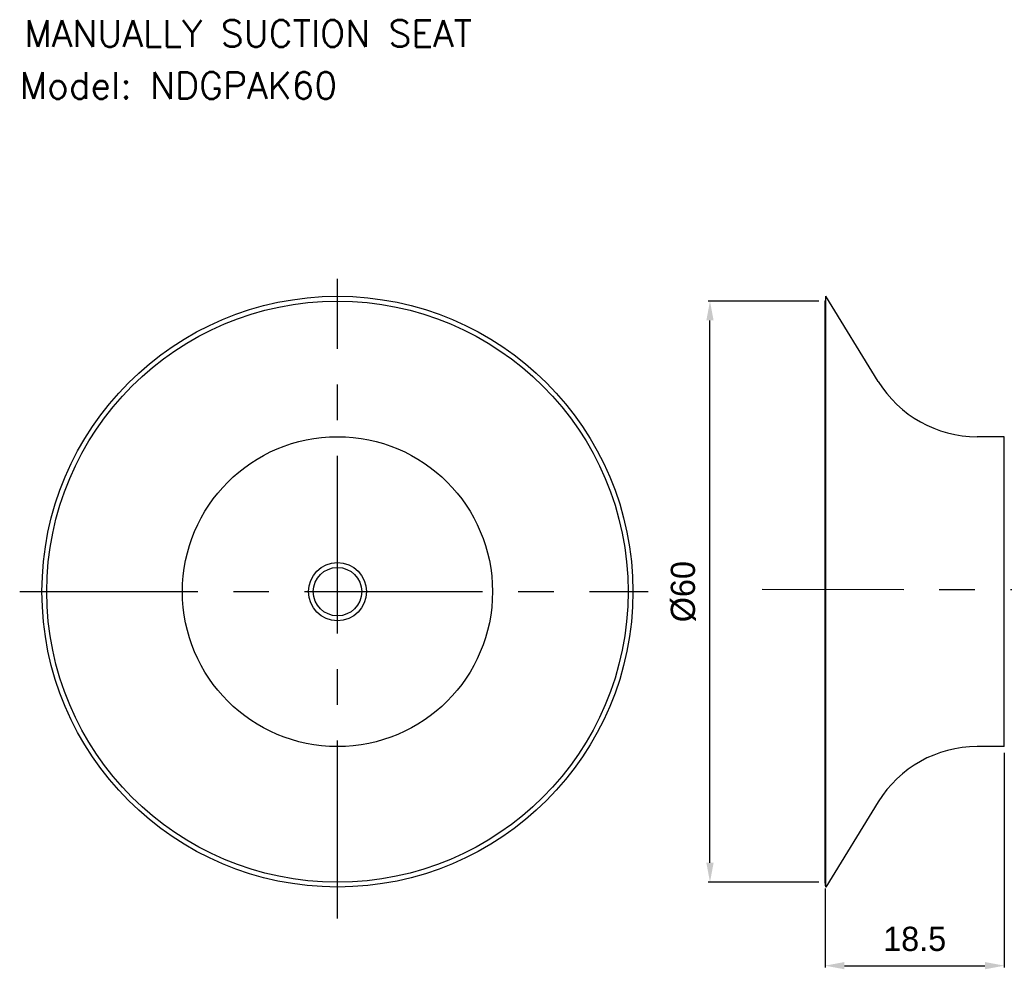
# Model space of a CAD drawing. Header units: millimetres. Extents: x 12 to 271, y 102 to 200.
# Tile 1 of 13: x 12 to 113, y 102 to 200. Entities that reach past the tile are written whole.
import ezdxf

# ---------------------------------------------------------------- set-up
doc = ezdxf.new("R2010")
doc.units = ezdxf.units.MM
doc.header["$LTSCALE"] = 16.335
doc.header["$PDMODE"] = 3
doc.header["$PDSIZE"] = 4
doc.linetypes.add('CENTER', pattern=[0.6, 0.375, -0.075, 0.075, -0.075])
doc.layers.get('0').update_dxf_attribs({"linetype": 'CONTINUOUS'})
doc.layers.get('Defpoints').update_dxf_attribs({"linetype": 'CONTINUOUS'})
for name, color, linetype in [('02___PRT_ALL_AXES', 7, 'CONTINUOUS'), ('CENTER', 1, 'CENTER'), ('DIM', 3, 'CONTINUOUS')]:
    doc.layers.add(name, color=color, linetype=linetype)
doc.styles.add('ROMANS', font='romans')
doc.styles.get("Standard").update_dxf_attribs({"font": 'txt', "width": 0.8})
doc.styles.add('TEXTSTYLE_4', font='microexb.ttf')
doc.dimstyles.new('DIMSTYLE_1', dxfattribs={"dimtxt": 2.5, "dimasz": 2, "dimexe": 0.18, "dimexo": 0.0625, "dimgap": 0.09, "dimtad": 1, "dimdec": 0, "dimzin": 0, "dimdsep": 46, "dimtxsty": 'Standard', "dimblk": '_FILLED', "dimblk1": '_FILLED', "dimblk2": '_FILLED', "dimcen": 0.09, "dimadec": 0, "dimazin": 0, "dimtfac": 1, "dimtdec": 0, "dimtofl": 0, "dimtmove": 0, "dimatfit": 3, "dimldrblk": '_FILLED', "dimfxl": 1, "dimtolj": 1, "dimtzin": 0, "dimarcsym": 0})

# ---------------------------------------------------------------- blocks, each defined once
blk = doc.blocks.new('_FILLED')
at = {"color": 0, "linetype": 'ByBlock'}
blk.add_solid([(0, 0), (-1, 0.1875), (-1, -0.1875)], dxfattribs=at)
blk = doc.blocks.new('*D12')
at = {"layer": 'Defpoints', "color": 0, "lineweight": 0}
for p in [(82.98, 170.85), (94.26, 170.85), (94.26, 110.85)]:
    blk.add_point(p, dxfattribs=at)
at = {"layer": 'DIM', "color": 0, "lineweight": -2}
for p, q in [((94.2, 170.85), (82.8, 170.85)), ((82.98, 112.85), (82.98, 168.85)), ((94.2, 110.85), (82.8, 110.85))]:
    blk.add_line(p, q, dxfattribs=at)
at = {"layer": 'DIM', "color": 0, "lineweight": -2, "xscale": 2, "yscale": 2, "zscale": 2}
for p, rotation in [((82.98, 170.85), 90), ((82.98, 110.85), 270)]:
    blk.add_blockref('_FILLED', p, dxfattribs=dict(at, rotation=rotation))
at = {"layer": 'DIM', "color": 0, "insert": (80.23, 140.85), "char_height": 2.5, "attachment_point": 5, "rotation": 90, "style": 'TEXTSTYLE_4'}
blk.add_mtext('\\A1;%%c60', dxfattribs=at)
blk = doc.blocks.new('*D13')
at = {"layer": 'Defpoints', "color": 0, "lineweight": 0}
for p in [(113.36, 124.25), (94.86, 110.25), (113.36, 102.23)]:
    blk.add_point(p, dxfattribs=at)
at = {"layer": 'DIM', "color": 0, "lineweight": -2}
for p, q in [((113.36, 124.19), (113.36, 102.05)), ((94.86, 110.19), (94.86, 102.05)), ((96.86, 102.23), (111.36, 102.23))]:
    blk.add_line(p, q, dxfattribs=at)
at = {"layer": 'DIM', "color": 0, "lineweight": -2, "xscale": 2, "yscale": 2, "zscale": 2, "rotation": 180}
blk.add_blockref('_FILLED', (94.86, 102.23), dxfattribs=at)
at = {"layer": 'DIM', "color": 0, "lineweight": -2, "xscale": 2, "yscale": 2, "zscale": 2}
blk.add_blockref('_FILLED', (113.36, 102.23), dxfattribs=at)
at = {"layer": 'DIM', "color": 0, "insert": (104.11, 104.98), "char_height": 2.5, "attachment_point": 5, "style": 'TEXTSTYLE_4'}
blk.add_mtext('\\A1;18.5', dxfattribs=at)

msp = doc.modelspace()

# ---------------------------------------------------------------- linework, layer by layer
at = {"color": 7, "linetype": 'Continuous'}
msp.add_line((113.36, 124.85), (113.36, 156.85), dxfattribs=at)
for radius in [3, 2.5]:
    msp.add_circle((44.53, 140.85), radius, dxfattribs=at)
for centre, start, end in [((110.56, 168.85), 211.6155, 270), ((110.56, 112.85), 90, 148.3845)]:
    msp.add_arc(centre, 12, start, end, dxfattribs=at)
at = {"layer": '02___PRT_ALL_AXES', "color": 7, "linetype": 'Continuous'}
for p, q in [((94.93, 171.35), (94.86, 170.85)), ((94.86, 110.85), (94.86, 170.85)), ((94.93, 110.35), (94.93, 171.35)), ((100.35, 162.56), (94.93, 171.35)), ((113.36, 156.85), (110.56, 156.85)), ((113.36, 124.85), (110.56, 124.85)), ((100.35, 119.14), (94.93, 110.35)), ((94.93, 110.35), (94.86, 110.85))]:
    msp.add_line(p, q, dxfattribs=at)
for radius in [30.5, 30, 16]:
    msp.add_circle((44.53, 140.85), radius, dxfattribs=at)
at = {"layer": 'CENTER', "ltscale": 3}
for p, q in [((44.53, 107.11), (44.53, 173.15)), ((11.73, 140.85), (76.61, 140.85)), ((249.99, 140.85), (88.36, 141.06))]:
    msp.add_line(p, q, dxfattribs=at)

# ---------------------------------------------------------------- texts
at = {"layer": 'DIM', "color": 7, "style": 'ROMANS'}
msp.add_text('MANUALLY SUCTION SEAT', height=2.75, dxfattribs=at).set_placement((12.2, 197.11))
at = {"layer": 'DIM', "color": 3, "style": 'ROMANS'}
msp.add_text('Model: NDGPAK60', height=2.75, dxfattribs=at).set_placement((11.73, 191.74))

# ---------------------------------------------------------------- dimensions: what is measured, and where the dimension line sits
at = {"layer": 'DIM'}
dim = msp.add_linear_dim(base=(82.98, 170.85), p1=(94.26, 110.85), p2=(94.26, 170.85), angle=90, text='%%c<>', dimstyle='DIMSTYLE_1', override={"dimgap": 1.5, "dimtxsty": 'TEXTSTYLE_4'}, dxfattribs=at)
dim.commit()
dim.dimension.update_dxf_attribs({"geometry": '*D12', "text_midpoint": (82.98, 140.85), "dimtype": 160})
dim = msp.add_linear_dim(base=(113.36, 102.23), p1=(94.86, 110.25), p2=(113.36, 124.25), dimstyle='DIMSTYLE_1', override={"dimgap": 1.5, "dimdec": 1, "dimtxsty": 'TEXTSTYLE_4'}, dxfattribs=at)
dim.commit()
dim.dimension.update_dxf_attribs({"geometry": '*D13', "text_midpoint": (104.11, 102.23), "dimtype": 160})

doc.saveas('drawing.dxf')
